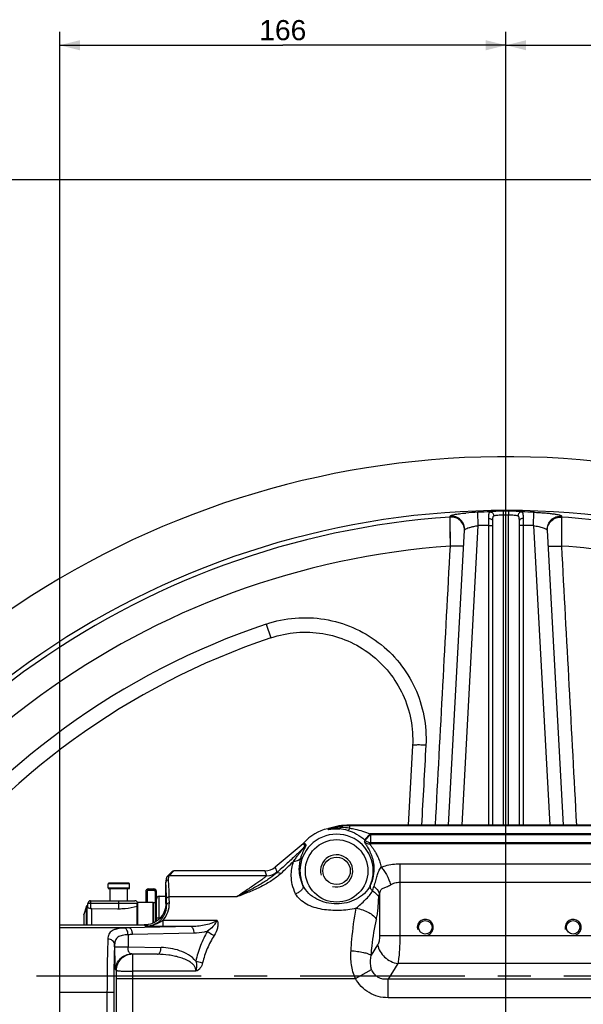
# Model space of a CAD drawing. Header units: millimetres. Extents: x 0 to 1189, y 0 to 841.
# Tile 37 of 68: x 452 to 536, y 447 to 593. Entities that reach past the tile are written whole.
import ezdxf

# ---------------------------------------------------------------- set-up
doc = ezdxf.new("R2010")
doc.units = ezdxf.units.MM
doc.header["$LTSCALE"] = 65.395
doc.linetypes.add('CENTER', pattern=[0.6, 0.375, -0.075, 0.075, -0.075])
doc.layers.get('0').update_dxf_attribs({"linetype": 'CONTINUOUS'})
doc.layers.add('3_ALL_AXES', color=7, linetype='CONTINUOUS')
doc.layers.add('LAY0001', color=7, linetype='CONTINUOUS')
doc.styles.get("Standard").update_dxf_attribs({"font": 'arial.ttf'})
doc.dimstyles.new('DIMSTYLE_2', dxfattribs={"dimtxt": 3, "dimasz": 3, "dimexe": 2, "dimexo": 1.5, "dimgap": 0.75, "dimtad": 1, "dimdec": 1, "dimlfac": 2.5, "dimdsep": 46, "dimtxsty": 'Standard', "dimblk": '_FILLED', "dimblk1": '_FILLED', "dimblk2": '_FILLED', "dimcen": 0.09, "dimadec": 1, "dimazin": 2, "dimtp": 0.5, "dimtm": 0.5, "dimtfac": 1, "dimtdec": 1, "dimtofl": 0, "dimtmove": 0, "dimatfit": 3, "dimldrblk": '_FILLED', "dimfxl": 0, "dimtolj": 1, "dimarcsym": 0})
doc.dimstyles.new('DIMSTYLE_4', dxfattribs={"dimtxt": 3, "dimasz": 3, "dimexe": 2, "dimexo": 1.5, "dimgap": 0.75, "dimtad": 1, "dimdec": 1, "dimlfac": 2.5, "dimdsep": 46, "dimtxsty": 'Standard', "dimblk": '_FILLED', "dimblk1": '_FILLED', "dimblk2": '_FILLED', "dimcen": 0.09, "dimadec": 1, "dimazin": 2, "dimtp": 0.8, "dimtm": 0.8, "dimtfac": 1, "dimtdec": 1, "dimtofl": 0, "dimtmove": 0, "dimatfit": 3, "dimldrblk": '_FILLED', "dimfxl": 0, "dimtolj": 1, "dimarcsym": 0})

# ---------------------------------------------------------------- blocks, each defined once
blk = doc.blocks.new('_FILLED')
at = {"color": 0, "linetype": 'ByBlock'}
blk.add_solid([(0, 0), (-1, 0.25), (-1, -0.25)], dxfattribs=at)
blk = doc.blocks.new('*D10')
at = {"color": 2, "linetype": 'Continuous'}
for p, q in [((704.57, 569.68), (376.74, 569.68)), ((378.74, 569.68), (378.74, 483.68)), ((378.74, 397.68), (378.74, 483.68)), ((501.79, 397.68), (376.74, 397.68))]:
    blk.add_line(p, q, dxfattribs=at)
at = {"color": 2, "linetype": 'Continuous', "xscale": 3, "yscale": 3, "zscale": 3}
for p, rotation in [((378.74, 569.68), 90), ((378.74, 397.68), 270)]:
    blk.add_blockref('_FILLED', p, dxfattribs=dict(at, rotation=rotation))
at = {"color": 2, "linetype": 'Continuous', "insert": (374.99, 483.68), "char_height": 3, "width": 6.9926, "attachment_point": 2, "rotation": 90, "line_spacing_factor": 0.9}
blk.add_mtext('430', dxfattribs=at)
blk = doc.blocks.new('*D11')
at = {"color": 2, "linetype": 'Continuous'}
for p, q in [((704.57, 569.68), (365.42, 569.68)), ((367.42, 569.68), (367.42, 450.48)), ((367.42, 331.28), (367.42, 450.48)), ((474.87, 331.28), (365.42, 331.28))]:
    blk.add_line(p, q, dxfattribs=at)
at = {"color": 2, "linetype": 'Continuous', "xscale": 3, "yscale": 3, "zscale": 3}
for p, rotation in [((367.42, 569.68), 90), ((367.42, 331.28), 270)]:
    blk.add_blockref('_FILLED', p, dxfattribs=dict(at, rotation=rotation))
at = {"color": 2, "linetype": 'Continuous', "insert": (363.67, 450.48), "char_height": 3, "width": 6.9926, "attachment_point": 2, "rotation": 90, "line_spacing_factor": 0.9}
blk.add_mtext('596', dxfattribs=at)
blk = doc.blocks.new('*D12')
at = {"color": 2, "linetype": 'Continuous'}
for p, q in [((458.27, 450.31), (458.27, 591.68)), ((524.67, 420.56), (524.67, 591.68)), ((458.27, 589.68), (491.47, 589.68)), ((524.67, 589.68), (491.47, 589.68))]:
    blk.add_line(p, q, dxfattribs=at)
at = {"color": 2, "linetype": 'Continuous', "xscale": 3, "yscale": 3, "zscale": 3, "rotation": 180}
blk.add_blockref('_FILLED', (458.27, 589.68), dxfattribs=at)
at = {"color": 2, "linetype": 'Continuous', "xscale": 3, "yscale": 3, "zscale": 3}
blk.add_blockref('_FILLED', (524.67, 589.68), dxfattribs=at)
at = {"color": 2, "linetype": 'Continuous', "insert": (491.47, 593.43), "char_height": 3, "width": 6.9926, "attachment_point": 2, "line_spacing_factor": 0.9}
blk.add_mtext('166', dxfattribs=at)
blk = doc.blocks.new('*D13')
at = {"color": 2, "linetype": 'Continuous'}
for p, q in [((524.67, 420.56), (524.67, 591.68)), ((757.87, 524.06), (757.87, 591.68)), ((524.67, 589.68), (641.27, 589.68)), ((757.87, 589.68), (641.27, 589.68))]:
    blk.add_line(p, q, dxfattribs=at)
at = {"color": 2, "linetype": 'Continuous', "xscale": 3, "yscale": 3, "zscale": 3, "rotation": 180}
blk.add_blockref('_FILLED', (524.67, 589.68), dxfattribs=at)
at = {"color": 2, "linetype": 'Continuous', "xscale": 3, "yscale": 3, "zscale": 3}
blk.add_blockref('_FILLED', (757.87, 589.68), dxfattribs=at)
at = {"color": 2, "linetype": 'Continuous', "insert": (641.27, 593.43), "char_height": 3, "width": 6.9926, "attachment_point": 2, "line_spacing_factor": 0.9}
blk.add_mtext('583', dxfattribs=at)

msp = doc.modelspace()

# ---------------------------------------------------------------- linework, layer by layer
at = {"color": 9, "linetype": 'Continuous'}
for p, q in [((520.563, 518.226), (520.495, 520.217)), ((524.272, 520.386), (524.274, 519.788)), ((525.076, 520.386), (525.074, 519.788)), ((528.785, 518.226), (528.852, 520.217)), ((516.383, 519.501), (516.392, 519.658)), ((516.412, 515.19), (516.383, 519.501)), ((516.391, 518.254), (516.386, 518.913)), ((522.067, 519.298), (522.074, 518.268)), ((524.274, 519.788), (524.274, 473.68)), ((525.074, 473.68), (525.074, 519.788)), ((527.274, 518.268), (527.28, 519.298)), ((532.964, 519.501), (532.935, 515.19)), ((532.958, 518.543), (532.953, 517.766)), ((532.955, 519.658), (532.964, 519.501)), ((532.964, 519.398), (532.958, 518.543)), ((516.395, 517.59), (516.391, 518.254)), ((516.401, 516.637), (516.395, 517.59)), ((518.155, 473.68), (520.563, 518.226)), ((522.074, 518.268), (522.074, 473.68)), ((522.074, 518.268), (522.674, 518.268)), ((527.274, 518.268), (526.674, 518.268)), ((527.274, 473.68), (527.274, 518.268)), ((528.785, 518.226), (531.193, 473.68)), ((532.949, 517.032), (532.944, 516.435)), ((532.953, 517.766), (532.949, 517.032)), ((516.406, 516.024), (516.401, 516.637)), ((516.412, 515.19), (516.406, 516.024)), ((532.944, 516.435), (532.94, 515.817)), ((489.012, 503.595), (489.701, 501.549)), ((498.153, 473.141), (498.175, 473.114)), ((498.281, 473.176), (498.306, 473.148)), ((500.101, 473.31), (500.076, 473.486)), ((501.417, 473.68), (501.453, 473.581)), ((501.453, 473.218), (501.453, 473.581)), ((562.617, 473.581), (501.453, 473.581)), ((503.645, 471.492), (504.45, 472.382)), ((503.722, 471.422), (504.541, 472.298)), ((562.617, 472.382), (504.45, 472.382)), ((504.541, 472.298), (504.541, 471.099)), ((504.541, 472.298), (563.258, 472.298)), ((494.692, 470.697), (494.48, 470.912)), ((494.62, 471.048), (494.619, 471.049)), ((494.692, 470.697), (494.729, 470.597)), ((563.476, 470.877), (504.453, 470.877)), ((504.541, 471.099), (563.258, 471.099)), ((490.342, 467.44), (490.604, 466.72)), ((508.882, 467.926), (508.882, 457.25)), ((508.882, 467.926), (564.065, 467.926)), ((474.554, 466.159), (475.274, 466.879)), ((489.063, 466.159), (474.554, 466.159)), ((488.801, 466.879), (489.063, 466.159)), ((468.674, 464.939), (465.474, 464.939)), ((465.474, 464.339), (468.674, 464.339)), ((508.882, 465.2), (564.065, 465.2)), ((471.074, 463.799), (471.274, 463.799)), ((471.474, 464.199), (471.474, 463.999)), ((472.274, 464.199), (472.274, 463.999)), ((472.674, 463.799), (472.474, 463.799)), ((473.06, 459.706), (473.06, 463.092)), ((484.619, 463.013), (474.569, 463.013)), ((505.875, 463.445), (505.875, 457.25)), ((462.253, 458.832), (462.253, 461.616)), ((462.328, 461.671), (462.328, 458.832)), ((469.794, 462.039), (462.474, 462.039)), ((462.874, 462.439), (462.874, 461.293)), ((467.074, 461.253), (467.074, 462.439)), ((469.914, 458.832), (469.914, 462.188)), ((474.191, 461.897), (474.061, 462.028)), ((461.843, 460.387), (461.843, 458.832)), ((472.674, 459.879), (473.229, 459.879)), ((458.274, 458.83), (470.855, 458.83)), ((468.603, 458.402), (458.274, 458.402)), ((477.773, 458.587), (468.603, 458.402)), ((470.861, 458.832), (470.855, 458.83)), ((470.863, 458.83), (470.855, 458.83)), ((471.062, 458.631), (470.863, 458.83)), ((473.613, 459.498), (473.613, 458.587)), ((481.681, 459.498), (473.613, 459.498)), ((477.773, 458.587), (473.613, 458.587)), ((468.436, 457.381), (468.436, 455.568)), ((478.273, 457.588), (469.103, 457.403)), ((505.875, 457.25), (567.072, 457.25)), ((466.439, 455.568), (466.439, 455.916)), ((466.439, 455.568), (468.436, 455.568)), ((468.436, 455.568), (473.347, 455.469)), ((505.584, 455.865), (504.627, 454.346)), ((469.081, 454.47), (469.004, 454.547)), ((472.847, 454.47), (469.004, 454.547)), ((472.847, 454.47), (469.081, 454.47)), ((508.591, 453.093), (507.135, 450.784)), ((564.356, 453.093), (508.591, 453.093)), ((466.683, 452.071), (466.605, 452.149)), ((478.522, 451.945), (469.081, 451.945)), ((502.275, 450.89), (504.691, 452.201)), ((469.08, 450.89), (502.275, 450.89)), ((507.135, 448.013), (507.135, 450.784)), ((565.812, 450.784), (507.135, 450.784)), ((466.307, 448.808), (458.274, 448.808)), ((465.308, 448.808), (465.308, 436.598)), ((466.307, 448.808), (466.307, 436.598)), ((565.812, 448.013), (507.135, 448.013))]:
    msp.add_line(p, q, dxfattribs=at)
at = {"color": 7, "linetype": 'Continuous'}
for p, q in [((522.674, 518.989), (522.674, 473.68)), ((526.674, 473.68), (526.674, 518.989)), ((516.152, 473.68), (518.524, 517.562)), ((530.823, 517.562), (533.196, 473.68)), ((510.783, 485.522), (510.143, 473.68)), ((498.281, 473.177), (498.275, 473.175)), ((498.281, 473.177), (498.275, 473.175)), ((501.417, 473.68), (562.426, 473.68)), ((554.027, 473.682), (501.419, 473.682)), ((494.48, 470.912), (490.342, 467.44)), ((474.125, 465.724), (474.12, 465.702)), ((474.128, 465.743), (474.124, 465.722)), ((474.132, 465.762), (474.128, 465.741)), ((474.137, 465.78), (474.132, 465.76)), ((474.141, 465.797), (474.136, 465.778)), ((474.146, 465.814), (474.141, 465.795)), ((474.151, 465.832), (474.145, 465.813)), ((474.157, 465.849), (474.15, 465.83)), ((474.163, 465.867), (474.156, 465.847)), ((474.271, 466.042), (474.991, 466.761)), ((488.801, 466.879), (475.274, 466.879)), ((465.474, 464.339), (465.474, 464.939)), ((468.574, 465.039), (465.574, 465.039)), ((468.674, 464.339), (468.674, 464.939)), ((474.062, 465.2), (474.061, 465.177)), ((474.061, 465.177), (474.061, 465.166)), ((474.061, 462.032), (474.061, 465.166)), ((474.068, 465.271), (474.062, 465.2)), ((474.072, 465.314), (474.068, 465.269)), ((474.076, 465.355), (474.072, 465.312)), ((474.079, 465.394), (474.075, 465.353)), ((474.083, 465.431), (474.079, 465.392)), ((474.087, 465.466), (474.083, 465.429)), ((474.091, 465.498), (474.087, 465.464)), ((474.095, 465.529), (474.091, 465.496)), ((474.098, 465.558), (474.094, 465.527)), ((474.102, 465.586), (474.098, 465.557)), ((474.106, 465.612), (474.102, 465.584)), ((474.109, 465.637), (474.105, 465.61)), ((474.113, 465.66), (474.109, 465.635)), ((474.117, 465.682), (474.113, 465.658)), ((474.121, 465.704), (474.117, 465.681)), ((465.574, 464.239), (468.574, 464.239)), ((465.774, 462.439), (465.774, 464.239)), ((468.374, 462.439), (468.374, 464.239)), ((471.074, 463.799), (471.074, 462.188)), ((471.474, 464.199), (472.274, 464.199)), ((472.674, 459.394), (472.674, 463.799)), ((473.06, 463.092), (474.061, 463.127)), ((505.746, 463.025), (505.759, 463.002)), ((462.253, 461.616), (461.843, 460.387)), ((462.328, 461.671), (462.474, 461.673)), ((462.474, 461.392), (462.474, 462.039)), ((462.874, 462.439), (469.474, 462.439)), ((469.794, 461.608), (469.76, 461.609)), ((469.794, 458.832), (469.794, 462.068)), ((472.194, 462.188), (469.914, 462.188)), ((472.194, 459.123), (472.194, 462.188)), ((472.674, 462.599), (472.474, 462.599)), ((461.839, 460.362), (461.843, 460.387)), ((461.839, 460.362), (461.839, 458.832)), ((462.874, 461.293), (463.074, 461.295)), ((463.074, 458.832), (463.074, 461.295)), ((463.074, 461.295), (466.893, 461.253)), ((466.893, 461.253), (467.074, 461.253)), ((458.274, 428.065), (458.274, 458.832))]:
    msp.add_line(p, q, dxfattribs=at)
at = {"color": 3, "linetype": 'Continuous'}
for p, q in [((471.274, 463.799), (471.274, 462.188)), ((471.474, 463.999), (472.274, 463.999)), ((472.474, 463.799), (472.474, 459.268))]:
    msp.add_line(p, q, dxfattribs=at)
at = {"color": 9, "linetype": 'Continuous'}
for points in [[(516.386, 518.913), (516.384, 519.277), (516.384, 519.343), (516.384, 519.398)], [(532.94, 515.817), (532.936, 515.399), (532.935, 515.19)]]:
    msp.add_lwpolyline(points, dxfattribs=at)
at = {"color": 7, "linetype": 'Continuous'}
for points in [[(474.271, 466.042), (474.257, 466.027), (474.235, 466.001), (474.217, 465.975), (474.202, 465.951), (474.189, 465.928), (474.179, 465.906), (474.17, 465.886), (474.162, 465.865)], [(474.271, 466.042), (474.255, 466.024), (474.233, 465.998), (474.215, 465.972), (474.2, 465.948), (474.188, 465.925), (474.178, 465.904), (474.169, 465.884)]]:
    msp.add_lwpolyline(points, dxfattribs=at)
for centre in [(512.674, 458.479), (534.674, 458.479)]:
    msp.add_circle(centre, 1, dxfattribs=at)
for centre, radius, start, end in [((524.674, 397.679), 130.8, 73.06509, 349.87209), ((524.674, 397.679), 122.8, 71.3004, 349.20448), ((524.674, 397.679), 109.6, 108.60814, 143.39186), ((499.474, 466.879), 6.4, 101.91154, 139.33699), ((497.893, 474.327), 1.214, 281.97888, 283.56912), ((497.905, 474.315), 1.2, 281.91181, 285.0973), ((497.893, 474.327), 1.214, 283.56905, 285.15825), ((497.893, 474.326), 1.213, 285.15851, 288.33838), ((497.905, 474.315), 1.2, 285.09775, 288.28371), ((501.419, 463.693), 9.989, 90.0005, 108.30528), ((501.417, 463.687), 9.994, 89.99939, 108.2837), ((493.709, 471.831), 1.199, 310.00036, 314.6681), ((493.709, 471.831), 1.2, 314.66944, 319.33603), ((465.574, 464.939), 0.1, 90, 180), ((465.574, 464.339), 0.1, 180, 270), ((468.574, 464.939), 0.1, 0, 90), ((468.574, 464.339), 0.1, 270, 360), ((474.402, 465.172), 0.342, 173.12838, 175.25624), ((471.474, 463.799), 0.4, 90, 180), ((472.274, 463.799), 0.4, 0, 90), ((473.074, 462.693), 0.4, 92, 180), ((462.329, 461.591), 0.08, 90.6, 161.56505), ((462.874, 462.039), 0.4, 90, 180), ((469.474, 462.039), 0.4, 19.20502, 90), ((469.914, 462.068), 0.12, 90, 180)]:
    msp.add_arc(centre, radius, start, end, dxfattribs=at)
at = {"color": 9, "linetype": 'Continuous'}
for centre, radius, start, end in [((521.527, 488.674), 31.56, 91.87475, 95.16758), ((524.674, 397.679), 122.61, 91.08848, 91.95315), ((524.674, 397.679), 122.708, 89.81231, 90.18769), ((524.674, 397.679), 122.61, 88.04685, 88.91151), ((524.674, 397.679), 122.104, 93.89325, 158.10675), ((524.674, 397.679), 122.11, 89.81232, 90.18768), ((524.674, 397.679), 122.104, 70.90837, 86.10675), ((516.531, 517.512), 1.988, 0.64976, 1.42675), ((524.674, 397.679), 120.617, 91.23515, 91.95315), ((524.674, 397.679), 120.617, 88.04685, 88.76485), ((532.816, 517.512), 1.988, 178.57323, 179.35023), ((524.674, 397.679), 117.801, 94.02134, 157.97866), ((524.674, 397.679), 117.801, 68.65366, 85.97866), ((524.674, 397.679), 111.759, 108.60814, 143.39186), ((494.186, 469.832), 5.166, 38.58284, 39.44127), ((497.985, 474.231), 1.201, 281.48504, 288.07771), ((494.022, 469.368), 5.713, 40.63555, 41.43036), ((501.444, 463.65), 9.93, 97.91567, 108.10717), ((499.376, 466.786), 6.359, 73.95213, 85.43682), ((501.454, 463.573), 10.008, 90.00769, 97.91322), ((500.241, 465.409), 7.902, 81.17822, 91.0161), ((499.474, 466.879), 7.419, 46.92221, 47.87844), ((580.47, 558.114), 122.273, 225.40256, 225.5432), ((493.919, 471.619), 1.203, 310.01401, 319.51399), ((490.357, 467.99), 5.111, 30.83835, 31.98076), ((495.5, 469.677), 1.201, 128.95416, 129.97459), ((493.988, 471.546), 1.203, 308.99398, 319.59239), ((492.796, 468.765), 2.907, 43.49553, 45.48592), ((479.048, 482.806), 27.174, 334.74155, 335.23354), ((504.453, 472.078), 1.201, 226.26098, 269.97009), ((499.474, 466.879), 6.22, 46.92221, 47.87844), ((504.541, 472.3), 1.201, 226.95154, 269.97067), ((467.79, 485.603), 39.51, 338.11684, 338.46241), ((356.418, 609.194), 196.285, 313.35293, 314.12215), ((489.062, 468.56), 2.402, 270.02682, 309.97318), ((499.474, 466.879), 5.449, 180, 203.40277), ((499.474, 466.879), 5.449, 336.59723, 360), ((496.366, 467.403), 9.137, 337.46071, 341.84526), ((158.9, 454.793), 315.776, 1.32996, 1.49165), ((170.994, 454.715), 303.283, 1.35709, 1.52207), ((469.122, 435.364), 23.044, 91.28869, 92.94921), ((469.622, 431.696), 25.712, 91.15441, 92.64239)]:
    msp.add_arc(centre, radius, start, end, dxfattribs=at)
at = {"color": 2, "linetype": 'Continuous'}
for centre, radius in [((499.474, 466.879), 2.4), ((512.674, 458.479), 1.2), ((534.674, 458.479), 1.2)]:
    msp.add_arc(centre, radius, 255, 195, dxfattribs=at)
at = {"color": 3, "linetype": 'Continuous'}
for centre, start, end in [((471.474, 463.799), 90, 180), ((472.274, 463.799), 0, 90)]:
    msp.add_arc(centre, 0.2, start, end, dxfattribs=at)
at = {"color": 7, "linetype": 'Continuous'}
for centre, major_axis, ratio, start_param, end_param in [((488.8, 469.28), (-0.821, 2.257), 0.9993102, -3.4904368, -2.7927485), ((475.274, 466.479), (0.283, 0.283), 0.9987828, 0.7847892, 1.5707963)]:
    msp.add_ellipse(centre, major_axis=major_axis, ratio=ratio, start_param=start_param, end_param=end_param, dxfattribs=at)
at = {"color": 9, "linetype": 'Continuous'}
for points, knots in [([(516.392, 519.658), (516.393, 519.68), (516.456, 519.729), (516.576, 519.775), (516.777, 519.834), (517.044, 519.891), (517.378, 519.95), (517.93, 520.03), (518.373, 520.078), (518.685, 520.106)], [0, 0, 0, 0, 0.0285288, 0.0853792, 0.1728531, 0.2897814, 0.433959, 0.6025904, 1, 1, 1, 1]), ([(522.344, 520.267), (522.316, 520.26), (522.261, 520.237), (522.193, 520.172), (522.144, 520.082), (522.093, 519.916), (522.068, 519.65), (522.066, 519.424), (522.067, 519.298)], [0, 0, 0, 0, 0.0811827, 0.1636852, 0.2570734, 0.3675086, 0.6471104, 1, 1, 1, 1]), ([(524.272, 520.386), (523.899, 520.385), (523.373, 520.371), (522.731, 520.32), (522.461, 520.287), (522.344, 520.267)], [0, 0, 0, 0, 0.5780212, 0.8170025, 1, 1, 1, 1]), ([(522.344, 520.267), (522.412, 520.264), (522.553, 520.228), (522.785, 520.047), (522.873, 519.818), (522.879, 519.669)], [0, 0, 0, 0, 0.235282, 0.4827411, 1, 1, 1, 1]), ([(527.003, 520.267), (526.887, 520.287), (526.617, 520.32), (525.974, 520.371), (525.448, 520.385), (525.076, 520.386)], [0, 0, 0, 0, 0.1829969, 0.4219781, 1, 1, 1, 1]), ([(527.003, 520.267), (526.935, 520.264), (526.795, 520.228), (526.562, 520.047), (526.475, 519.818), (526.468, 519.669)], [0, 0, 0, 0, 0.2352821, 0.4827413, 1, 1, 1, 1]), ([(527.28, 519.298), (527.281, 519.424), (527.279, 519.65), (527.254, 519.916), (527.204, 520.082), (527.154, 520.172), (527.086, 520.237), (527.031, 520.26), (527.003, 520.267)], [0, 0, 0, 0, 0.3528891, 0.632491, 0.7429263, 0.8363146, 0.9188172, 1, 1, 1, 1]), ([(528.852, 520.217), (529.117, 520.208), (529.635, 520.185), (530.389, 520.133), (531.085, 520.067), (531.698, 519.992), (532.206, 519.911), (532.586, 519.831), (532.819, 519.761), (532.927, 519.705), (532.955, 519.672), (532.955, 519.658)], [0, 0, 0, 0, 0.1899875, 0.3730796, 0.5426566, 0.6925293, 0.8170881, 0.9115321, 0.9723305, 0.9898264, 1, 1, 1, 1]), ([(518.518, 517.562), (518.511, 517.828), (518.388, 518.364), (517.902, 519.026), (517.196, 519.446), (516.65, 519.519), (516.383, 519.501)], [0, 0, 0, 0, 0.2495347, 0.4993742, 0.7495857, 1, 1, 1, 1]), ([(518.524, 517.562), (518.539, 517.841), (518.448, 518.412), (517.973, 519.131), (517.244, 519.594), (516.671, 519.677), (516.392, 519.658)], [0, 0, 0, 0, 0.2495237, 0.4993446, 0.7495596, 1, 1, 1, 1]), ([(522.067, 519.298), (522.145, 519.299), (522.292, 519.286), (522.486, 519.223), (522.629, 519.129), (522.674, 519.032), (522.674, 518.99)], [0, 0, 0, 0, 0.3169874, 0.6001714, 0.8260325, 1, 1, 1, 1]), ([(522.879, 519.669), (522.857, 519.664), (522.814, 519.646), (522.742, 519.573), (522.695, 519.427), (522.676, 519.223), (522.674, 519.071), (522.674, 518.989)], [0, 0, 0, 0, 0.089238, 0.1799966, 0.398126, 0.6771095, 1, 1, 1, 1]), ([(524.274, 519.788), (524.004, 519.787), (523.622, 519.773), (523.157, 519.722), (522.962, 519.689), (522.879, 519.669)], [0, 0, 0, 0, 0.5779054, 0.8166619, 1, 1, 1, 1]), ([(526.468, 519.669), (526.385, 519.689), (526.19, 519.722), (525.726, 519.773), (525.344, 519.787), (525.074, 519.788)], [0, 0, 0, 0, 0.1833378, 0.4220944, 1, 1, 1, 1]), ([(526.674, 518.989), (526.674, 519.071), (526.672, 519.223), (526.652, 519.427), (526.605, 519.573), (526.533, 519.646), (526.49, 519.664), (526.468, 519.669)], [0, 0, 0, 0, 0.3228905, 0.601874, 0.8200034, 0.910762, 1, 1, 1, 1]), ([(527.28, 519.298), (527.203, 519.299), (527.055, 519.286), (526.861, 519.223), (526.718, 519.129), (526.674, 519.032), (526.674, 518.99)], [0, 0, 0, 0, 0.3169874, 0.6001713, 0.8260324, 1, 1, 1, 1]), ([(530.823, 517.562), (530.808, 517.841), (530.899, 518.412), (531.374, 519.131), (532.103, 519.594), (532.676, 519.677), (532.955, 519.658)], [0, 0, 0, 0, 0.2495237, 0.4993446, 0.7495596, 1, 1, 1, 1]), ([(530.83, 517.562), (530.836, 517.828), (530.96, 518.364), (531.445, 519.026), (532.151, 519.446), (532.698, 519.519), (532.964, 519.501)], [0, 0, 0, 0, 0.2495347, 0.4993742, 0.7495857, 1, 1, 1, 1]), ([(518.524, 517.562), (518.525, 517.581), (518.549, 517.626), (518.653, 517.715), (518.876, 517.827), (519.231, 517.956), (519.511, 518.031), (519.667, 518.068)], [0, 0, 0, 0, 0.0452744, 0.1123033, 0.3214878, 0.6236632, 1, 1, 1, 1]), ([(519.667, 518.068), (519.737, 518.085), (520.034, 518.15), (520.334, 518.198), (520.563, 518.226)], [0, 0, 0, 0, 0.2391269, 1, 1, 1, 1]), ([(528.785, 518.226), (529.046, 518.194), (529.529, 518.114), (530.091, 517.966), (530.453, 517.832), (530.644, 517.74), (530.768, 517.66), (530.822, 517.591), (530.823, 517.562)], [0, 0, 0, 0, 0.3608658, 0.671277, 0.7947974, 0.8917713, 0.9596413, 1, 1, 1, 1]), ([(518.398, 515.241), (518.398, 515.235), (518.384, 515.221), (518.333, 515.203), (518.222, 515.184), (518.041, 515.169), (517.797, 515.159), (517.5, 515.157), (517.032, 515.162), (516.665, 515.177), (516.412, 515.19)], [0, 0, 0, 0, 0.0090295, 0.0251517, 0.0832295, 0.1755052, 0.298975, 0.4491484, 0.6204281, 1, 1, 1, 1]), ([(530.949, 515.241), (530.949, 515.235), (530.963, 515.221), (531.014, 515.203), (531.125, 515.184), (531.306, 515.169), (531.551, 515.159), (531.847, 515.157), (532.315, 515.162), (532.682, 515.177), (532.935, 515.19)], [0, 0, 0, 0, 0.0090294, 0.0251517, 0.0832294, 0.1755051, 0.2989749, 0.4491483, 0.6204279, 1, 1, 1, 1]), ([(489.012, 503.595), (490.398, 504.062), (493.295, 504.659), (497.717, 504.478), (501.966, 503.237), (505.787, 501.008), (508.956, 497.926), (511.285, 494.171), (512.639, 489.969), (512.838, 487.027), (512.759, 485.572)], [0, 0, 0, 0, 0.1252049, 0.2503778, 0.3754912, 0.5005268, 0.6254787, 0.750356, 0.8751838, 1, 1, 1, 1]), ([(512.759, 485.572), (512.507, 485.585), (512.142, 485.599), (511.676, 485.605), (511.381, 485.602), (511.138, 485.593), (510.958, 485.578), (510.848, 485.56), (510.797, 485.542), (510.783, 485.528), (510.783, 485.522)], [0, 0, 0, 0, 0.3799967, 0.5512956, 0.7014128, 0.8247879, 0.9169613, 0.9749481, 0.9910263, 1, 1, 1, 1]), ([(498.224, 473.053), (498.226, 473.051), (498.237, 473.054), (498.254, 473.054), (498.283, 473.059), (498.333, 473.065), (498.407, 473.076), (498.503, 473.088), (498.606, 473.101), (498.752, 473.117), (498.94, 473.133), (499.17, 473.144), (499.405, 473.147), (499.643, 473.141), (499.802, 473.132), (499.882, 473.125)], [0, 0, 0, 0, 0.0047589, 0.0165665, 0.0341648, 0.0560883, 0.1084359, 0.1676016, 0.2306824, 0.2962162, 0.4317741, 0.5709847, 0.7124814, 0.8556029, 1, 1, 1, 1]), ([(498.358, 473.089), (498.358, 473.087), (498.368, 473.091), (498.378, 473.091), (498.398, 473.096), (498.427, 473.102), (498.467, 473.111), (498.518, 473.122), (498.571, 473.133), (498.643, 473.148), (498.734, 473.166), (498.844, 473.187), (498.994, 473.212), (499.182, 473.241), (499.41, 473.268), (499.64, 473.289), (499.87, 473.304), (500.024, 473.309), (500.101, 473.31)], [0, 0, 0, 0, 0.0031056, 0.0112027, 0.0222844, 0.0350138, 0.0630217, 0.0927655, 0.1234093, 0.1545911, 0.2179079, 0.2819737, 0.3464829, 0.4762864, 0.6067202, 0.7375479, 0.8686597, 1, 1, 1, 1]), ([(499.882, 473.125), (499.901, 473.126), (499.954, 473.14), (500.032, 473.205), (500.078, 473.271), (500.101, 473.31)], [0, 0, 0, 0, 0.1912477, 0.5408766, 1, 1, 1, 1]), ([(501.134, 472.898), (501.188, 472.89), (501.281, 472.964), (501.372, 473.082), (501.426, 473.169), (501.453, 473.218)], [0, 0, 0, 0, 0.3521788, 0.6396172, 1, 1, 1, 1]), ([(501.453, 473.218), (501.709, 473.181), (502.733, 473.004), (503.739, 472.703), (504.45, 472.382)], [0, 0, 0, 0, 0.2494913, 1, 1, 1, 1]), ([(501.134, 472.898), (501.59, 472.766), (502.49, 472.391), (503.281, 471.821), (503.645, 471.492)], [0, 0, 0, 0, 0.4918037, 1, 1, 1, 1]), ([(494.729, 470.597), (494.734, 470.582), (494.71, 470.532), (494.658, 470.456), (494.56, 470.339), (494.426, 470.192), (494.253, 470.012), (493.952, 469.711), (493.494, 469.27), (492.855, 468.673), (492.112, 467.993), (491.281, 467.243), (490.698, 466.722), (490.395, 466.452)], [0, 0, 0, 0, 0.0078881, 0.0240189, 0.0488482, 0.0822515, 0.1239321, 0.1734993, 0.2944643, 0.4412813, 0.6100893, 0.7973522, 1, 1, 1, 1]), ([(493.07, 468.29), (493.187, 468.47), (493.419, 468.804), (493.761, 469.262), (494.065, 469.649), (494.322, 469.97), (494.522, 470.22), (494.66, 470.408), (494.733, 470.52), (494.756, 470.593), (494.746, 470.61)], [0, 0, 0, 0, 0.2248119, 0.4239108, 0.5962466, 0.7398316, 0.8522997, 0.9317693, 0.9787693, 1, 1, 1, 1]), ([(494.189, 468.905), (494.238, 469.066), (494.34, 469.36), (494.505, 469.754), (494.655, 470.072), (494.78, 470.321), (494.871, 470.507), (494.923, 470.632), (494.938, 470.72), (494.915, 470.754), (494.905, 470.766)], [0, 0, 0, 0, 0.2507027, 0.4612445, 0.6351867, 0.7733993, 0.8754285, 0.9414714, 0.9772319, 1, 1, 1, 1]), ([(503.623, 471.211), (503.614, 471.192), (503.637, 471.127), (503.692, 471.027), (503.79, 470.873), (503.917, 470.676), (504.07, 470.432), (504.237, 470.143), (504.41, 469.808), (504.646, 469.276), (504.899, 468.487), (505.056, 467.377), (504.973, 466.069), (504.688, 465.169), (504.475, 464.714)], [0, 0, 0, 0, 0.0088233, 0.0262964, 0.0526097, 0.0871633, 0.1292035, 0.1780162, 0.2330264, 0.293835, 0.4320828, 0.5932965, 0.7807566, 1, 1, 1, 1]), ([(504.453, 470.877), (504.448, 470.866), (504.459, 470.828), (504.491, 470.768), (504.548, 470.68), (504.627, 470.57), (504.725, 470.435), (504.888, 470.21), (505.118, 469.873), (505.402, 469.397), (505.682, 468.829), (505.932, 468.169), (506.054, 467.691), (506.102, 467.438)], [0, 0, 0, 0, 0.0097517, 0.0278092, 0.0547313, 0.0902361, 0.1337876, 0.184775, 0.3066087, 0.4514412, 0.6162293, 0.7992546, 1, 1, 1, 1]), ([(494.189, 468.905), (494.149, 468.806), (494.029, 468.618), (493.667, 468.339), (493.303, 468.272), (493.07, 468.29)], [0, 0, 0, 0, 0.2366813, 0.4817795, 1, 1, 1, 1]), ([(494.473, 464.714), (494.289, 465.104), (494.029, 465.877), (493.864, 467.303), (494.009, 468.311), (494.189, 468.905)], [0, 0, 0, 0, 0.3015069, 0.5653013, 1, 1, 1, 1]), ([(493.372, 463.483), (493.159, 463.916), (492.849, 464.788), (492.65, 466.427), (492.838, 467.601), (493.07, 468.29)], [0, 0, 0, 0, 0.2941337, 0.5572305, 1, 1, 1, 1]), ([(505.048, 464.556), (505.141, 464.839), (505.294, 465.374), (505.496, 466.137), (505.732, 466.83), (505.968, 467.241), (506.102, 467.438)], [0, 0, 0, 0, 0.2892423, 0.5421424, 0.768094, 1, 1, 1, 1]), ([(506.102, 467.438), (506.31, 467.519), (507.209, 467.813), (508.162, 467.926), (508.882, 467.926)], [0, 0, 0, 0, 0.2367646, 1, 1, 1, 1]), ([(506.102, 467.438), (506.256, 467.289), (506.551, 466.931), (507.068, 466.066), (507.352, 465.317), (507.492, 464.79)], [0, 0, 0, 0, 0.2122143, 0.4581352, 1, 1, 1, 1]), ([(474.461, 465.541), (474.467, 465.624), (474.48, 465.77), (474.502, 465.957), (474.522, 466.073), (474.54, 466.133), (474.549, 466.153), (474.554, 466.159)], [0, 0, 0, 0, 0.3993646, 0.6997834, 0.8994685, 0.9616966, 1, 1, 1, 1]), ([(491.166, 466.468), (490.758, 466.083), (489.81, 465.372), (488.211, 464.491), (486.454, 463.712), (485.237, 463.243), (484.619, 463.013)], [0, 0, 0, 0, 0.2259692, 0.4743592, 0.7343298, 1, 1, 1, 1]), ([(490.395, 466.452), (490.039, 466.128), (489.2, 465.516), (487.805, 464.68), (486.252, 463.841), (485.172, 463.291), (484.619, 463.013)], [0, 0, 0, 0, 0.2144509, 0.4599959, 0.724352, 1, 1, 1, 1]), ([(489.063, 466.159), (489.065, 466.154), (489.058, 466.139), (489.041, 466.118), (489.009, 466.086), (488.943, 466.026), (488.828, 465.932), (488.656, 465.8), (488.443, 465.641), (488.194, 465.461), (487.915, 465.262), (487.496, 464.968), (486.925, 464.573), (486.196, 464.075), (485.421, 463.551), (484.89, 463.194), (484.619, 463.013)], [0, 0, 0, 0, 0.0026045, 0.0078107, 0.0158992, 0.0268613, 0.057033, 0.0973084, 0.1464432, 0.2031775, 0.2663461, 0.3349278, 0.4850087, 0.6481083, 0.820601, 1, 1, 1, 1]), ([(490.604, 466.72), (490.608, 466.71), (490.589, 466.677), (490.552, 466.625), (490.482, 466.545), (490.427, 466.486), (490.395, 466.452)], [0, 0, 0, 0, 0.0919053, 0.2876506, 0.5912486, 1, 1, 1, 1]), ([(491.166, 466.468), (491.032, 466.527), (490.767, 466.602), (490.49, 466.525), (490.395, 466.452)], [0, 0, 0, 0, 0.5493815, 1, 1, 1, 1]), ([(474.169, 462.77), (474.157, 463.24), (474.13, 464.043), (474.088, 464.845), (474.061, 465.177)], [0, 0, 0, 0, 0.585079, 1, 1, 1, 1]), ([(474.569, 463.013), (474.557, 463.506), (474.53, 464.349), (474.488, 465.192), (474.461, 465.541)], [0, 0, 0, 0, 0.584678, 1, 1, 1, 1]), ([(494.473, 464.714), (494.492, 464.664), (494.511, 464.549), (494.479, 464.368), (494.391, 464.184), (494.202, 463.935), (493.865, 463.67), (493.543, 463.531), (493.372, 463.483)], [0, 0, 0, 0, 0.0899975, 0.1886243, 0.2999202, 0.4246151, 0.7047491, 1, 1, 1, 1]), ([(504.475, 464.714), (504.276, 464.272), (503.659, 463.468), (502.425, 462.608), (500.991, 462.089), (499.474, 461.92), (497.956, 462.089), (496.522, 462.608), (495.288, 463.468), (494.671, 464.272), (494.473, 464.714)], [0, 0, 0, 0, 0.121652, 0.2468901, 0.3733038, 0.5000052, 0.6267057, 0.7531159, 0.8783501, 1, 1, 1, 1]), ([(504.475, 464.714), (504.452, 464.655), (504.434, 464.517), (504.49, 464.304), (504.617, 464.091), (504.737, 463.963), (504.805, 463.901)], [0, 0, 0, 0, 0.2053497, 0.4357586, 0.7010204, 1, 1, 1, 1]), ([(505.048, 464.556), (505.145, 464.475), (505.483, 464.158), (505.759, 463.762), (505.875, 463.445)], [0, 0, 0, 0, 0.2723058, 1, 1, 1, 1]), ([(505.875, 463.445), (505.892, 463.55), (505.931, 463.747), (506.032, 464.013), (506.204, 464.207), (506.425, 464.319), (506.669, 464.404), (507.038, 464.535), (507.314, 464.674), (507.492, 464.79)], [0, 0, 0, 0, 0.1422911, 0.2669712, 0.3738542, 0.4784872, 0.59223, 0.7177126, 1, 1, 1, 1]), ([(507.492, 464.79), (507.692, 464.921), (508.142, 465.13), (508.633, 465.2), (508.882, 465.2)], [0, 0, 0, 0, 0.4896458, 1, 1, 1, 1]), ([(474.169, 462.77), (474.171, 462.803), (474.2, 462.873), (474.294, 462.949), (474.421, 462.999), (474.519, 463.012), (474.569, 463.013)], [0, 0, 0, 0, 0.1925674, 0.4243136, 0.6993016, 1, 1, 1, 1]), ([(502.387, 461.324), (501.571, 461.109), (500.297, 460.973), (498.606, 460.997), (496.94, 461.169), (495.331, 461.657), (494.023, 462.562), (493.531, 463.159), (493.372, 463.483)], [0, 0, 0, 0, 0.2578752, 0.3875197, 0.5168677, 0.7697062, 0.8896775, 1, 1, 1, 1]), ([(502.387, 461.324), (502.622, 461.518), (503.077, 461.927), (503.738, 462.554), (504.346, 463.186), (504.69, 463.653), (504.805, 463.901)], [0, 0, 0, 0, 0.2574845, 0.5171127, 0.7686997, 1, 1, 1, 1]), ([(504.805, 463.901), (505.007, 463.78), (505.361, 463.527), (505.649, 463.195), (505.746, 463.025)], [0, 0, 0, 0, 0.5453102, 1, 1, 1, 1]), ([(505.394, 459.654), (505.451, 459.912), (505.524, 460.308), (505.597, 460.847), (505.643, 461.268), (505.673, 461.625), (505.692, 461.914), (505.705, 462.132), (505.716, 462.351), (505.725, 462.534), (505.732, 462.68), (505.738, 462.771), (505.742, 462.843), (505.747, 462.897), (505.75, 462.941), (505.755, 462.972), (505.757, 462.989), (505.757, 462.998), (505.759, 463.002)], [0, 0, 0, 0, 0.2347238, 0.3578177, 0.4837685, 0.6118542, 0.6764754, 0.7413639, 0.8064279, 0.8715554, 0.9040878, 0.9365363, 0.9526797, 0.9687189, 0.9846521, 0.992144, 0.9962886, 1, 1, 1, 1]), ([(505.759, 463.002), (505.767, 463.041), (505.801, 463.19), (505.841, 463.337), (505.875, 463.445)], [0, 0, 0, 0, 0.2613197, 1, 1, 1, 1]), ([(471.062, 458.631), (471.515, 458.631), (472.418, 458.83), (473.477, 459.64), (474.088, 460.729), (474.201, 461.522), (474.191, 461.897)], [0, 0, 0, 0, 0.2713541, 0.5321713, 0.7750633, 1, 1, 1, 1]), ([(473.613, 459.498), (473.947, 459.858), (474.454, 460.699), (474.602, 461.662), (474.591, 462.122)], [0, 0, 0, 0, 0.5167135, 1, 1, 1, 1]), ([(474.191, 461.897), (474.193, 461.928), (474.233, 462.015), (474.384, 462.099), (474.517, 462.121), (474.591, 462.122)], [0, 0, 0, 0, 0.1851119, 0.5478327, 1, 1, 1, 1]), ([(501.62, 455.005), (501.655, 455.559), (501.82, 457.675), (502.099, 459.783), (502.387, 461.324)], [0, 0, 0, 0, 0.2616, 1, 1, 1, 1]), ([(502.387, 461.324), (502.721, 461.27), (503.365, 461.111), (504.238, 460.737), (504.939, 460.263), (505.285, 459.861), (505.394, 459.654)], [0, 0, 0, 0, 0.2869581, 0.5603613, 0.8017064, 1, 1, 1, 1]), ([(469.103, 457.403), (469.102, 457.529), (469.082, 457.714), (469.019, 457.946), (468.941, 458.134), (468.824, 458.317), (468.672, 458.398), (468.603, 458.402)], [0, 0, 0, 0, 0.3164286, 0.4644137, 0.600528, 0.8274908, 1, 1, 1, 1]), ([(473.613, 459.498), (473.233, 459.252), (472.627, 458.922), (471.748, 458.673), (471.29, 458.63), (471.062, 458.631)], [0, 0, 0, 0, 0.4974163, 0.7490639, 1, 1, 1, 1]), ([(473.613, 458.587), (473.371, 458.587), (472.52, 458.591), (471.67, 458.607), (471.062, 458.631)], [0, 0, 0, 0, 0.2844962, 1, 1, 1, 1]), ([(481.681, 459.498), (481.543, 459.396), (481.245, 459.226), (480.613, 458.974), (479.79, 458.766), (478.785, 458.627), (478.11, 458.591), (477.773, 458.587)], [0, 0, 0, 0, 0.126251, 0.2517617, 0.5016027, 0.7509078, 1, 1, 1, 1]), ([(478.273, 457.588), (478.271, 457.714), (478.251, 457.899), (478.188, 458.131), (478.111, 458.319), (477.994, 458.502), (477.841, 458.583), (477.773, 458.587)], [0, 0, 0, 0, 0.3164286, 0.4644137, 0.600528, 0.8274908, 1, 1, 1, 1]), ([(481.681, 459.498), (481.598, 459.337), (481.42, 459.025), (480.972, 458.462), (480.561, 458.108), (480.268, 457.903)], [0, 0, 0, 0, 0.251845, 0.5002021, 1, 1, 1, 1]), ([(481.681, 459.498), (481.728, 459.414), (481.787, 459.227), (481.828, 458.841), (481.74, 458.15), (481.483, 457.6), (481.268, 457.265)], [0, 0, 0, 0, 0.122692, 0.2453543, 0.4928628, 1, 1, 1, 1]), ([(504.627, 454.346), (504.662, 454.813), (504.828, 456.594), (505.107, 458.365), (505.394, 459.654)], [0, 0, 0, 0, 0.2615063, 1, 1, 1, 1]), ([(467.936, 458.378), (467.572, 458.359), (467.057, 458.317), (466.432, 458.153), (466.07, 457.984), (465.786, 457.754), (465.516, 457.356), (465.45, 456.988), (465.439, 456.743)], [0, 0, 0, 0, 0.3253667, 0.4590146, 0.5753958, 0.679955, 0.780739, 1, 1, 1, 1]), ([(468.436, 457.381), (468.148, 457.364), (467.735, 457.327), (467.235, 457.18), (466.94, 457.027), (466.711, 456.817), (466.555, 456.553), (466.465, 456.247), (466.443, 456.03), (466.439, 455.916)], [0, 0, 0, 0, 0.3091229, 0.4394736, 0.5552178, 0.6618443, 0.7672802, 0.8786495, 1, 1, 1, 1]), ([(468.436, 457.381), (468.432, 457.504), (468.401, 457.741), (468.286, 458.102), (468.09, 458.357), (467.936, 458.378)], [0, 0, 0, 0, 0.316145, 0.602094, 1, 1, 1, 1]), ([(480.268, 457.903), (480.106, 457.852), (479.454, 457.676), (478.778, 457.598), (478.273, 457.588)], [0, 0, 0, 0, 0.2514807, 1, 1, 1, 1]), ([(480.268, 457.903), (479.868, 457.216), (479.159, 455.771), (478.696, 454.227), (478.536, 453.435)], [0, 0, 0, 0, 0.4956937, 1, 1, 1, 1]), ([(481.268, 457.265), (480.873, 456.648), (480.165, 455.343), (479.697, 453.93), (479.536, 453.203)], [0, 0, 0, 0, 0.4959582, 1, 1, 1, 1]), ([(480.268, 457.903), (480.343, 457.844), (480.662, 457.61), (481.002, 457.404), (481.268, 457.265)], [0, 0, 0, 0, 0.2398762, 1, 1, 1, 1]), ([(505.875, 457.25), (505.875, 456.979), (505.842, 456.592), (505.717, 456.131), (505.633, 455.942), (505.584, 455.865)], [0, 0, 0, 0, 0.5691948, 0.8076858, 1, 1, 1, 1]), ([(508.882, 457.25), (508.882, 456.449), (508.851, 455.314), (508.728, 453.928), (508.643, 453.344), (508.591, 453.093)], [0, 0, 0, 0, 0.5763599, 0.8154055, 1, 1, 1, 1]), ([(465.439, 456.743), (465.416, 456.231), (465.377, 455.083), (465.322, 452.438), (465.308, 450.304), (465.308, 448.808)], [0, 0, 0, 0, 0.1935078, 0.434436, 1, 1, 1, 1]), ([(466.439, 455.916), (466.436, 456.024), (466.375, 456.248), (466.146, 456.518), (465.819, 456.697), (465.567, 456.741), (465.439, 456.743)], [0, 0, 0, 0, 0.2275328, 0.4698041, 0.7295903, 1, 1, 1, 1]), ([(466.439, 455.916), (466.415, 455.458), (466.377, 454.429), (466.322, 452.06), (466.307, 450.149), (466.307, 448.808)], [0, 0, 0, 0, 0.1935207, 0.4344476, 1, 1, 1, 1]), ([(466.439, 455.568), (466.439, 455.297), (466.441, 454.776), (466.452, 454.039), (466.469, 453.401), (466.488, 452.945), (466.506, 452.649), (466.518, 452.483), (466.532, 452.355), (466.545, 452.262), (466.559, 452.204), (466.571, 452.167), (466.59, 452.156), (466.601, 452.153), (466.605, 452.149)], [0, 0, 0, 0, 0.2358815, 0.4537412, 0.6418473, 0.792135, 0.8514081, 0.8996752, 0.9369867, 0.9637588, 0.9809429, 0.9903356, 0.995296, 1, 1, 1, 1]), ([(469.004, 454.547), (468.921, 454.551), (468.751, 454.573), (468.598, 454.741), (468.513, 454.915), (468.457, 455.099), (468.435, 455.323), (468.441, 455.484), (468.436, 455.568)], [0, 0, 0, 0, 0.1883262, 0.3708051, 0.4886906, 0.6325742, 0.8063509, 1, 1, 1, 1]), ([(472.847, 454.47), (472.916, 454.474), (473.068, 454.555), (473.185, 454.738), (473.262, 454.926), (473.325, 455.158), (473.345, 455.343), (473.347, 455.469)], [0, 0, 0, 0, 0.1725092, 0.399472, 0.5355863, 0.6835714, 1, 1, 1, 1]), ([(478.536, 453.435), (478.238, 453.828), (477.464, 454.458), (476.139, 455.043), (474.754, 455.377), (473.815, 455.46), (473.347, 455.469)], [0, 0, 0, 0, 0.2580886, 0.5082404, 0.7548468, 1, 1, 1, 1]), ([(505.584, 455.865), (505.646, 455.527), (505.906, 454.854), (506.596, 454.008), (507.516, 453.38), (508.229, 453.15), (508.591, 453.093)], [0, 0, 0, 0, 0.2378567, 0.4891006, 0.7463695, 1, 1, 1, 1]), ([(466.605, 452.149), (466.606, 452.461), (466.731, 453.091), (467.265, 453.888), (468.062, 454.421), (468.692, 454.547), (469.004, 454.547)], [0, 0, 0, 0, 0.2499589, 0.5, 0.7500411, 1, 1, 1, 1]), ([(478.522, 451.945), (478.542, 452.091), (478.509, 452.394), (478.291, 452.78), (477.99, 453.091), (477.536, 453.428), (476.909, 453.745), (476.121, 454.021), (475.314, 454.221), (474.225, 454.404), (473.398, 454.462), (472.847, 454.47)], [0, 0, 0, 0, 0.0658439, 0.1308585, 0.1947944, 0.2579659, 0.3828779, 0.5069264, 0.6305133, 0.7538358, 1, 1, 1, 1]), ([(502.275, 450.89), (501.983, 451.529), (501.609, 452.901), (501.575, 454.31), (501.62, 455.005)], [0, 0, 0, 0, 0.5023267, 1, 1, 1, 1]), ([(501.62, 455.005), (501.942, 454.981), (502.559, 454.917), (503.41, 454.772), (504.026, 454.614), (504.411, 454.466), (504.564, 454.388), (504.627, 454.346)], [0, 0, 0, 0, 0.3133495, 0.6000987, 0.8351129, 0.9270917, 1, 1, 1, 1]), ([(504.691, 452.201), (504.622, 452.378), (504.444, 453.084), (504.517, 453.825), (504.627, 454.346)], [0, 0, 0, 0, 0.2625193, 1, 1, 1, 1]), ([(478.536, 453.435), (478.598, 453.193), (478.638, 452.813), (478.597, 452.376), (478.563, 452.126), (478.534, 452.003), (478.522, 451.941)], [0, 0, 0, 0, 0.4976672, 0.7482046, 0.8740545, 1, 1, 1, 1]), ([(479.536, 453.203), (479.475, 452.93), (479.26, 452.404), (478.792, 452.011), (478.522, 451.945)], [0, 0, 0, 0, 0.5023169, 1, 1, 1, 1]), ([(478.536, 453.435), (478.614, 453.414), (478.945, 453.328), (479.28, 453.254), (479.536, 453.203)], [0, 0, 0, 0, 0.2353915, 1, 1, 1, 1]), ([(507.135, 450.784), (506.884, 450.751), (506.368, 450.746), (505.625, 450.995), (505.034, 451.51), (504.783, 451.965), (504.691, 452.201)], [0, 0, 0, 0, 0.248286, 0.4994345, 0.7509558, 1, 1, 1, 1]), ([(507.135, 448.013), (506.641, 448.013), (505.649, 448.134), (504.264, 448.707), (503.093, 449.643), (502.51, 450.456), (502.275, 450.89)], [0, 0, 0, 0, 0.2500578, 0.5000097, 0.7499505, 1, 1, 1, 1])]:
    msp.add_open_spline(points, degree=3, knots=knots, dxfattribs=at)
for points in [[(514.179, 473.68), (514.922, 487.517), (515.667, 501.354), (516.412, 515.19)], [(532.935, 515.19), (533.68, 501.354), (534.426, 487.517), (535.168, 473.68)], [(512.759, 485.572), (512.543, 481.608), (512.327, 477.644), (512.111, 473.68)], [(474.271, 466.042), (474.343, 466.114), (474.452, 466.159), (474.554, 466.159)]]:
    msp.add_open_spline(points, degree=3, dxfattribs=at)
at = {"color": 7, "linetype": 'Continuous'}
for points, knots in [([(489.701, 501.549), (490.932, 501.964), (493.507, 502.494), (497.436, 502.33), (501.21, 501.222), (504.602, 499.238), (507.412, 496.496), (509.477, 493.159), (510.677, 489.427), (510.853, 486.814), (510.783, 485.522)], [0, 0, 0, 0, 0.1252578, 0.2504749, 0.3756171, 0.500661, 0.6255998, 0.7504452, 0.875229, 1, 1, 1, 1]), ([(474.461, 465.541), (474.366, 465.541), (474.175, 465.479), (474.074, 465.301), (474.063, 465.213)], [0, 0, 0, 0, 0.5133122, 1, 1, 1, 1]), ([(462.874, 461.293), (462.778, 461.292), (462.647, 461.304), (462.517, 461.341), (462.474, 461.376), (462.474, 461.392)], [0, 0, 0, 0, 0.6737029, 0.8887593, 1, 1, 1, 1]), ([(467.074, 461.253), (467.381, 461.253), (468.299, 461.296), (469.207, 461.463), (469.797, 461.618)], [0, 0, 0, 0, 0.3351173, 1, 1, 1, 1]), ([(474.061, 462.028), (474.06, 461.666), (473.934, 460.934), (473.389, 459.968), (472.552, 459.241), (471.861, 458.97), (471.505, 458.897)], [0, 0, 0, 0, 0.2499879, 0.499981, 0.7499831, 1, 1, 1, 1]), ([(471.505, 458.897), (471.452, 458.886), (471.24, 458.848), (471.024, 458.832), (470.863, 458.83)], [0, 0, 0, 0, 0.2519237, 1, 1, 1, 1])]:
    msp.add_open_spline(points, degree=3, knots=knots, dxfattribs=at)
at = {"layer": '3_ALL_AXES', "color": 7, "linetype": 'Continuous'}
for q in [(472.194, 459.123), (472.474, 462.188)]:
    msp.add_line((472.194, 462.188), q, dxfattribs=at)
at = {"layer": '3_ALL_AXES', "color": 2, "linetype": 'CENTER'}
msp.add_line((454.808, 451.279), (764.242, 451.279), dxfattribs=at)
at = {"layer": '3_ALL_AXES', "color": 9, "linetype": 'Continuous'}
msp.add_line((466.682, 450.89), (466.682, 443.662), dxfattribs=at)
at = {"layer": '3_ALL_AXES', "color": 7, "linetype": 'Continuous'}
for centre, radius in [((499.474, 466.879), 2.04), ((512.674, 458.479), 1), ((534.674, 458.479), 1)]:
    msp.add_circle(centre, radius, dxfattribs=at)
at = {"layer": 'LAY0001', "color": 7, "linetype": 'Continuous'}
msp.add_line((458.274, 458.832), (470.861, 458.832), dxfattribs=at)
at = {"layer": 'LAY0001', "color": 9, "linetype": 'Continuous'}
for p, q in [((469.081, 454.47), (469.081, 451.945)), ((466.682, 450.89), (469.08, 450.89)), ((469.08, 450.89), (469.08, 436.861))]:
    msp.add_line(p, q, dxfattribs=at)
msp.add_circle((499.474, 466.879), 4.65, dxfattribs=at)
for centre, radius, start, end in [((499.474, 466.879), 5.449, 0, 180), ((979.731, 450.89), 510.651, 179.88166, 180.00004)]:
    msp.add_arc(centre, radius, start, end, dxfattribs=at)
for points, knots in [([(469.081, 454.47), (468.769, 454.469), (468.139, 454.344), (467.342, 453.81), (466.809, 453.013), (466.683, 452.383), (466.683, 452.071)], [0, 0, 0, 0, 0.2499589, 0.5, 0.7500411, 1, 1, 1, 1]), ([(466.683, 452.071), (466.687, 452.065), (466.709, 452.056), (466.749, 452.045), (466.812, 452.034), (466.936, 452.017), (467.139, 451.999), (467.434, 451.981), (467.79, 451.966), (468.193, 451.954), (468.629, 451.947), (468.929, 451.945), (469.081, 451.945)], [0, 0, 0, 0, 0.0093853, 0.0271195, 0.0535359, 0.0885232, 0.1830282, 0.3073622, 0.4570337, 0.6265828, 0.809805, 1, 1, 1, 1])]:
    msp.add_open_spline(points, degree=3, knots=knots, dxfattribs=at)
msp.add_open_spline([(466.683, 452.071), (466.682, 451.677), (466.682, 451.283), (466.682, 450.89)], degree=3, dxfattribs=at)

# ---------------------------------------------------------------- dimensions: what is measured, and where the dimension line sits
at = {"color": 2, "linetype": 'Continuous'}
for base, p1, p2, dimstyle, picture, middle in [((524.674, 589.679), (458.274, 448.808), (524.674, 419.062), 'DIMSTYLE_2', '*D12', (491.602, 589.679)), ((757.874, 589.679), (524.674, 419.062), (757.874, 522.564), 'DIMSTYLE_4', '*D13', (641.263, 589.679))]:
    dim = msp.add_linear_dim(base=base, p1=p1, p2=p2, dimstyle=dimstyle, dxfattribs=at)
    dim.commit()
    dim.dimension.update_dxf_attribs({"geometry": picture, "text_midpoint": middle, "dimtype": 160})
for base, p1, p2, angle, picture, middle in [((367.421, 331.279), (706.074, 569.679), (476.374, 331.279), 270, '*D11', (367.421, 450.468)), ((378.741, 569.679), (503.29, 397.679), (706.074, 569.679), 90, '*D10', (378.741, 483.601))]:
    dim = msp.add_linear_dim(base=base, p1=p1, p2=p2, angle=angle, dimstyle='DIMSTYLE_4', dxfattribs=at)
    dim.commit()
    dim.dimension.update_dxf_attribs({"geometry": picture, "text_midpoint": middle, "dimtype": 160})

doc.saveas('drawing.dxf')
